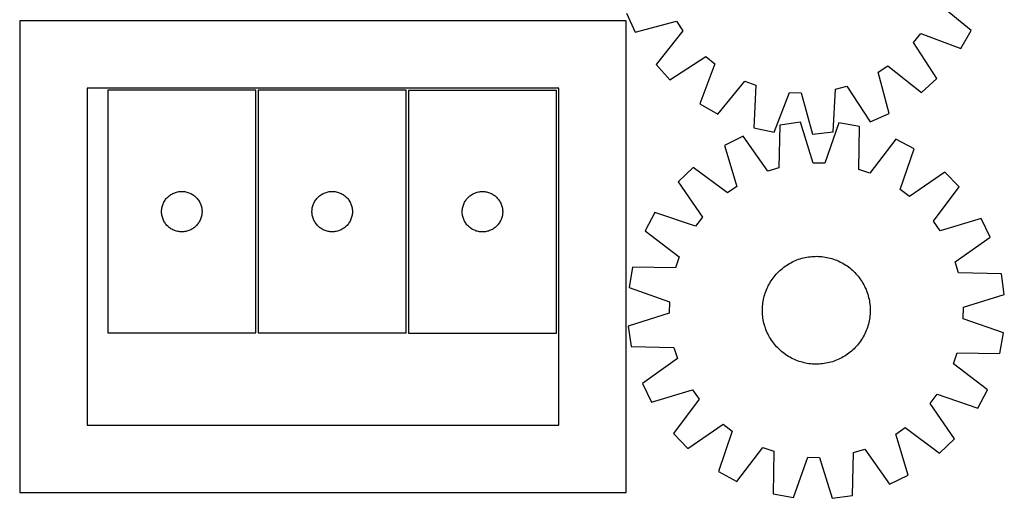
# Model space of a CAD drawing. Header units: millimetres. Extents: x 7 to 1493, y 7 to 2993.
# Tile 10 of 14: x 762 to 1492, y 1475 to 1830. Entities that reach past the tile are written whole.
import ezdxf

# ---------------------------------------------------------------- set-up
doc = ezdxf.new("R2010")
doc.units = ezdxf.units.MM
doc.layers.add('CUT', color=7, linetype='CONTINUOUS', true_color=0x000000)

msp = doc.modelspace()

# ---------------------------------------------------------------- linework, layer by layer
at = {"layer": 'CUT'}
for p, q in [((1467.785709, 1822.33608), (1443.171358, 1842.413641)), ((1212.020844, 1835.236635), (1218.306501, 1821.193093)), ((1211.634773, 1829.662654), (761.634773, 1829.662654)), ((761.634773, 1829.662654), (761.634773, 1479.662654)), ((1211.634773, 1479.662654), (1211.634773, 1829.662654)), ((1218.306501, 1821.193093), (1249.017542, 1829.305227)), ((1249.017542, 1829.305227), (1253.701574, 1822.12336)), ((1253.701574, 1822.12336), (1233.896836, 1797.288967)), ((1424.997034, 1813.483367), (1430.379949, 1820.157466)), ((1430.379949, 1820.157466), (1460.118861, 1808.99629)), ((1460.118861, 1808.99629), (1467.785709, 1822.33608)), ((1442.202364, 1786.782218), (1424.997034, 1813.483367)), ((1244.214544, 1785.875139), (1270.915692, 1803.08047)), ((1277.589791, 1797.697555), (1266.428615, 1767.958643)), ((1270.915692, 1803.08047), (1277.589791, 1797.697555)), ((1233.896836, 1797.288967), (1244.214544, 1785.875139)), ((1398.772277, 1791.585216), (1405.954144, 1796.269249)), ((1406.884411, 1760.874175), (1398.772277, 1791.585216)), ((1405.954144, 1796.269249), (1430.788537, 1776.464511)), ((1279.768405, 1760.291795), (1299.845966, 1784.906146)), ((1299.845966, 1784.906146), (1307.856824, 1781.849099)), ((1430.788537, 1776.464511), (1442.202364, 1786.782218)), ((1161.634773, 1779.662654), (811.634773, 1779.662654)), ((811.634773, 1779.662654), (811.634773, 1529.662654)), ((936.940011, 1778.086696), (826.940011, 1778.086696)), ((826.940011, 1778.086696), (826.940011, 1598.086696)), ((936.940011, 1598.086696), (936.940011, 1778.086696)), ((938.542194, 1778.091927), (938.542194, 1598.091927)), ((1048.542194, 1778.091927), (938.542194, 1778.091927)), ((1048.542194, 1598.091927), (1048.542194, 1778.091927)), ((1050.062244, 1777.988228), (1050.062244, 1597.988228)), ((1160.062244, 1777.988228), (1050.062244, 1777.988228)), ((1160.062244, 1597.988228), (1160.062244, 1777.988228)), ((1161.634773, 1529.662654), (1161.634773, 1779.662654)), ((1307.856824, 1781.849099), (1306.431744, 1750.116719)), ((1321.487824, 1746.947335), (1332.976468, 1776.561282)), ((1332.976468, 1776.561282), (1341.539925, 1776.129349)), ((1341.539925, 1776.129349), (1349.990438, 1745.509689)), ((1365.289015, 1747.14801), (1367.064151, 1778.862733)), ((1367.064151, 1778.862733), (1375.341958, 1781.098194)), ((1375.341958, 1781.098194), (1392.840869, 1754.588519)), ((1266.428615, 1767.958643), (1279.768405, 1760.291795)), ((1341.087335, 1754.419979), (1325.849095, 1752.2924)), ((1350.514428, 1724.086752), (1341.087335, 1754.419979)), ((1369.621375, 1753.896166), (1359.087327, 1723.929375)), ((1384.771261, 1751.210738), (1369.621375, 1753.896166)), ((1392.840869, 1754.588519), (1406.884411, 1760.874175)), ((1306.431744, 1750.116719), (1321.487824, 1746.947335)), ((1325.849095, 1752.2924), (1325.090868, 1720.537088)), ((1349.990438, 1745.509689), (1365.289015, 1747.14801)), ((1384.363476, 1719.448993), (1384.771261, 1751.210738)), ((1298.549744, 1743.973073), (1284.714774, 1737.24075)), ((1316.888924, 1718.037591), (1298.549744, 1743.973073)), ((1411.746878, 1741.895059), (1392.468155, 1716.650147)), ((1425.325433, 1734.659494), (1411.746878, 1741.895059)), ((1284.714774, 1737.24075), (1293.806588, 1706.805349)), ((1415.122687, 1704.578292), (1425.325433, 1734.659494)), ((1261.322361, 1720.892636), (1250.244926, 1710.214576)), ((1286.778463, 1701.893645), (1261.322361, 1720.892636)), ((1325.090868, 1720.537088), (1316.888924, 1718.037591)), ((1359.087327, 1723.929375), (1350.514428, 1724.086752)), ((1392.468155, 1716.650147), (1384.363476, 1719.448993)), ((1448.102067, 1717.463832), (1421.965805, 1699.411947)), ((1458.780127, 1706.386397), (1448.102067, 1717.463832)), ((1250.244926, 1710.214576), (1268.296811, 1684.078314)), ((877.378288, 1702.376227), (878.119944, 1702.592112)), ((878.119944, 1702.592112), (878.87173, 1702.769531)), ((878.87173, 1702.769531), (879.631652, 1702.908015)), ((879.631652, 1702.908015), (880.397696, 1703.007194)), ((880.397696, 1703.007194), (881.167829, 1703.066807)), ((881.167829, 1703.066807), (881.940011, 1703.086696)), ((881.940011, 1703.086696), (882.712192, 1703.066807)), ((882.712192, 1703.066807), (883.482326, 1703.007194)), ((883.482326, 1703.007194), (884.248369, 1702.908015)), ((884.248369, 1702.908015), (885.008292, 1702.769531)), ((885.008292, 1702.769531), (885.760078, 1702.592112)), ((885.760078, 1702.592112), (886.501733, 1702.376227)), ((988.980471, 1702.381457), (989.722127, 1702.597343)), ((989.722127, 1702.597343), (990.473913, 1702.774762)), ((990.473913, 1702.774762), (991.233835, 1702.913245)), ((991.233835, 1702.913245), (991.999879, 1703.012425)), ((991.999879, 1703.012425), (992.770012, 1703.072038)), ((992.770012, 1703.072038), (993.542194, 1703.091927)), ((993.542194, 1703.091927), (994.314375, 1703.072038)), ((994.314375, 1703.072038), (995.084509, 1703.012425)), ((995.084509, 1703.012425), (995.850552, 1702.913245)), ((995.850552, 1702.913245), (996.610475, 1702.774762)), ((996.610475, 1702.774762), (997.362261, 1702.597343)), ((997.362261, 1702.597343), (998.103916, 1702.381457)), ((1100.500521, 1702.277759), (1101.242177, 1702.493644)), ((1101.242177, 1702.493644), (1101.993963, 1702.671063)), ((1101.993963, 1702.671063), (1102.753885, 1702.809546)), ((1102.753885, 1702.809546), (1103.519929, 1702.908726)), ((1103.519929, 1702.908726), (1104.290063, 1702.968339)), ((1104.290063, 1702.968339), (1105.062244, 1702.988228)), ((1105.062244, 1702.988228), (1105.834425, 1702.968339)), ((1105.834425, 1702.968339), (1106.604559, 1702.908726)), ((1106.604559, 1702.908726), (1107.370603, 1702.809546)), ((1107.370603, 1702.809546), (1108.130525, 1702.671063)), ((1108.130525, 1702.671063), (1108.882311, 1702.493644)), ((1108.882311, 1702.493644), (1109.623966, 1702.277759)), ((1293.806588, 1706.805349), (1286.778463, 1701.893645)), ((1421.965805, 1699.411947), (1415.122687, 1704.578292)), ((1439.781136, 1680.930295), (1458.780127, 1706.386397)), ((868.699829, 1695.136347), (869.080291, 1695.808588)), ((869.080291, 1695.808588), (869.494856, 1696.460352)), ((869.494856, 1696.460352), (869.942422, 1697.08991)), ((869.942422, 1697.08991), (870.421804, 1697.695594)), ((870.421804, 1697.695594), (870.93173, 1698.275796)), ((870.93173, 1698.275796), (871.470848, 1698.828979)), ((871.470848, 1698.828979), (872.037729, 1699.353675)), ((872.037729, 1699.353675), (872.630868, 1699.848493)), ((872.630868, 1699.848493), (873.248694, 1700.312121)), ((873.248694, 1700.312121), (873.889568, 1700.743329)), ((873.889568, 1700.743329), (874.55179, 1701.140975)), ((874.55179, 1701.140975), (875.233604, 1701.504002)), ((875.233604, 1701.504002), (875.933202, 1701.83145)), ((875.933202, 1701.83145), (876.648729, 1702.122448)), ((876.648729, 1702.122448), (877.378288, 1702.376227)), ((886.501733, 1702.376227), (887.231292, 1702.122448)), ((887.231292, 1702.122448), (887.946819, 1701.83145)), ((887.946819, 1701.83145), (888.646418, 1701.504002)), ((888.646418, 1701.504002), (889.328232, 1701.140975)), ((889.328232, 1701.140975), (889.990454, 1700.743329)), ((889.990454, 1700.743329), (890.631327, 1700.312121)), ((890.631327, 1700.312121), (891.249153, 1699.848493)), ((891.249153, 1699.848493), (891.842293, 1699.353675)), ((891.842293, 1699.353675), (892.409173, 1698.828979)), ((892.409173, 1698.828979), (892.948291, 1698.275796)), ((892.948291, 1698.275796), (893.458217, 1697.695594)), ((893.458217, 1697.695594), (893.937599, 1697.08991)), ((893.937599, 1697.08991), (894.385166, 1696.460352)), ((894.385166, 1696.460352), (894.79973, 1695.808588)), ((894.79973, 1695.808588), (895.180193, 1695.136347)), ((980.302012, 1695.141578), (980.682474, 1695.813819)), ((980.682474, 1695.813819), (981.097039, 1696.465583)), ((981.097039, 1696.465583), (981.544605, 1697.095141)), ((981.544605, 1697.095141), (982.023987, 1697.700824)), ((982.023987, 1697.700824), (982.533913, 1698.281027)), ((982.533913, 1698.281027), (983.073031, 1698.83421)), ((983.073031, 1698.83421), (983.639912, 1699.358906)), ((983.639912, 1699.358906), (984.233052, 1699.853724)), ((984.233052, 1699.853724), (984.850877, 1700.317352)), ((984.850877, 1700.317352), (985.491751, 1700.74856)), ((985.491751, 1700.74856), (986.153973, 1701.146205)), ((986.153973, 1701.146205), (986.835787, 1701.509233)), ((986.835787, 1701.509233), (987.535385, 1701.83668)), ((987.535385, 1701.83668), (988.250913, 1702.127679)), ((988.250913, 1702.127679), (988.980471, 1702.381457)), ((998.103916, 1702.381457), (998.833475, 1702.127679)), ((998.833475, 1702.127679), (999.549002, 1701.83668)), ((999.549002, 1701.83668), (1000.248601, 1701.509233)), ((1000.248601, 1701.509233), (1000.930415, 1701.146205)), ((1000.930415, 1701.146205), (1001.592637, 1700.74856)), ((1001.592637, 1700.74856), (1002.23351, 1700.317352)), ((1002.23351, 1700.317352), (1002.851336, 1699.853724)), ((1002.851336, 1699.853724), (1003.444476, 1699.358906)), ((1003.444476, 1699.358906), (1004.011356, 1698.83421)), ((1004.011356, 1698.83421), (1004.550474, 1698.281027)), ((1004.550474, 1698.281027), (1005.060401, 1697.700824)), ((1005.060401, 1697.700824), (1005.539782, 1697.095141)), ((1005.539782, 1697.095141), (1005.987349, 1696.465583)), ((1005.987349, 1696.465583), (1006.401913, 1695.813819)), ((1006.401913, 1695.813819), (1006.782376, 1695.141578)), ((1091.822062, 1695.037879), (1092.202524, 1695.71012)), ((1092.202524, 1695.71012), (1092.617089, 1696.361884)), ((1092.617089, 1696.361884), (1093.064655, 1696.991442)), ((1093.064655, 1696.991442), (1093.544037, 1697.597126)), ((1093.544037, 1697.597126), (1094.053963, 1698.177328)), ((1094.053963, 1698.177328), (1094.593082, 1698.730511)), ((1094.593082, 1698.730511), (1095.159962, 1699.255207)), ((1095.159962, 1699.255207), (1095.753102, 1699.750025)), ((1095.753102, 1699.750025), (1096.370927, 1700.213653)), ((1096.370927, 1700.213653), (1097.011801, 1700.644861)), ((1097.011801, 1700.644861), (1097.674023, 1701.042507)), ((1097.674023, 1701.042507), (1098.355837, 1701.405534)), ((1098.355837, 1701.405534), (1099.055435, 1701.732982)), ((1099.055435, 1701.732982), (1099.770963, 1702.02398)), ((1099.770963, 1702.02398), (1100.500521, 1702.277759)), ((1109.623966, 1702.277759), (1110.353525, 1702.02398)), ((1110.353525, 1702.02398), (1111.069052, 1701.732982)), ((1111.069052, 1701.732982), (1111.768651, 1701.405534)), ((1111.768651, 1701.405534), (1112.450465, 1701.042507)), ((1112.450465, 1701.042507), (1113.112687, 1700.644861)), ((1113.112687, 1700.644861), (1113.75356, 1700.213653)), ((1113.75356, 1700.213653), (1114.371386, 1699.750025)), ((1114.371386, 1699.750025), (1114.964526, 1699.255207)), ((1114.964526, 1699.255207), (1115.531406, 1698.730511)), ((1115.531406, 1698.730511), (1116.070524, 1698.177328)), ((1116.070524, 1698.177328), (1116.580451, 1697.597126)), ((1116.580451, 1697.597126), (1117.059833, 1696.991442)), ((1117.059833, 1696.991442), (1117.507399, 1696.361884)), ((1117.507399, 1696.361884), (1117.921963, 1695.71012)), ((1117.921963, 1695.71012), (1118.302426, 1695.037879)), ((866.944984, 1688.472915), (866.984748, 1689.244328)), ((866.944984, 1687.700477), (866.944984, 1688.472915)), ((866.984748, 1689.244328), (867.064171, 1690.012671)), ((867.064171, 1690.012671), (867.183041, 1690.775907)), ((867.183041, 1690.775907), (867.341045, 1691.532012)), ((867.341045, 1691.532012), (867.537763, 1692.278981)), ((867.537763, 1692.278981), (867.772672, 1693.014832)), ((867.772672, 1693.014832), (868.045151, 1693.737614)), ((868.045151, 1693.737614), (868.354477, 1694.445412)), ((868.354477, 1694.445412), (868.699829, 1695.136347)), ((895.180193, 1695.136347), (895.525545, 1694.445412)), ((895.525545, 1694.445412), (895.83487, 1693.737614)), ((895.83487, 1693.737614), (896.107349, 1693.014832)), ((896.107349, 1693.014832), (896.342259, 1692.278981)), ((896.342259, 1692.278981), (896.538976, 1691.532012)), ((896.538976, 1691.532012), (896.69698, 1690.775907)), ((896.69698, 1690.775907), (896.815851, 1690.012671)), ((896.815851, 1690.012671), (896.895274, 1689.244328)), ((896.895274, 1689.244328), (896.935038, 1688.472915)), ((896.935038, 1688.472915), (896.935038, 1687.700477)), ((978.547167, 1688.478145), (978.586931, 1689.249559)), ((978.547167, 1687.705708), (978.547167, 1688.478145)), ((978.586931, 1689.249559), (978.666354, 1690.017902)), ((978.666354, 1690.017902), (978.785225, 1690.781138)), ((978.785225, 1690.781138), (978.943228, 1691.537243)), ((978.943228, 1691.537243), (979.139946, 1692.284211)), ((979.139946, 1692.284211), (979.374855, 1693.020063)), ((979.374855, 1693.020063), (979.647334, 1693.742845)), ((979.647334, 1693.742845), (979.95666, 1694.450643)), ((979.95666, 1694.450643), (980.302012, 1695.141578)), ((1006.782376, 1695.141578), (1007.127728, 1694.450643)), ((1007.127728, 1694.450643), (1007.437053, 1693.742845)), ((1007.437053, 1693.742845), (1007.709532, 1693.020063)), ((1007.709532, 1693.020063), (1007.944442, 1692.284211)), ((1007.944442, 1692.284211), (1008.141159, 1691.537243)), ((1008.141159, 1691.537243), (1008.299163, 1690.781138)), ((1008.299163, 1690.781138), (1008.418034, 1690.017902)), ((1008.418034, 1690.017902), (1008.497457, 1689.249559)), ((1008.497457, 1689.249559), (1008.537221, 1688.478145)), ((1008.537221, 1688.478145), (1008.537221, 1687.705708)), ((1090.067217, 1688.374447), (1090.106981, 1689.14586)), ((1090.067217, 1687.602009), (1090.067217, 1688.374447)), ((1090.106981, 1689.14586), (1090.186404, 1689.914203)), ((1090.186404, 1689.914203), (1090.305275, 1690.677439)), ((1090.305275, 1690.677439), (1090.463278, 1691.433544)), ((1090.463278, 1691.433544), (1090.659996, 1692.180513)), ((1090.659996, 1692.180513), (1090.894905, 1692.916364)), ((1090.894905, 1692.916364), (1091.167384, 1693.639146)), ((1091.167384, 1693.639146), (1091.47671, 1694.346944)), ((1091.47671, 1694.346944), (1091.822062, 1695.037879)), ((1118.302426, 1695.037879), (1118.647778, 1694.346944)), ((1118.647778, 1694.346944), (1118.957103, 1693.639146)), ((1118.957103, 1693.639146), (1119.229582, 1692.916364)), ((1119.229582, 1692.916364), (1119.464492, 1692.180513)), ((1119.464492, 1692.180513), (1119.661209, 1691.433544)), ((1119.661209, 1691.433544), (1119.819213, 1690.677439)), ((1119.819213, 1690.677439), (1119.938084, 1689.914203)), ((1119.938084, 1689.914203), (1120.017507, 1689.14586)), ((1120.017507, 1689.14586), (1120.057271, 1688.374447)), ((1120.057271, 1688.374447), (1120.057271, 1687.602009)), ((866.984748, 1686.929064), (866.944984, 1687.700477)), ((867.064171, 1686.160721), (866.984748, 1686.929064)), ((867.183041, 1685.397485), (867.064171, 1686.160721)), ((867.341045, 1684.64138), (867.183041, 1685.397485)), ((867.537763, 1683.894412), (867.341045, 1684.64138)), ((867.772672, 1683.15856), (867.537763, 1683.894412)), ((868.045151, 1682.435778), (867.772672, 1683.15856)), ((868.354477, 1681.72798), (868.045151, 1682.435778)), ((868.699829, 1681.037045), (868.354477, 1681.72798)), ((869.080291, 1680.364804), (868.699829, 1681.037045)), ((895.180193, 1681.037045), (894.79973, 1680.364804)), ((895.525545, 1681.72798), (895.180193, 1681.037045)), ((895.83487, 1682.435778), (895.525545, 1681.72798)), ((896.107349, 1683.15856), (895.83487, 1682.435778)), ((896.342259, 1683.894412), (896.107349, 1683.15856)), ((896.538976, 1684.64138), (896.342259, 1683.894412)), ((896.69698, 1685.397485), (896.538976, 1684.64138)), ((896.815851, 1686.160721), (896.69698, 1685.397485)), ((896.895274, 1686.929064), (896.815851, 1686.160721)), ((896.935038, 1687.700477), (896.895274, 1686.929064)), ((978.586931, 1686.934295), (978.547167, 1687.705708)), ((978.666354, 1686.165951), (978.586931, 1686.934295)), ((978.785225, 1685.402715), (978.666354, 1686.165951)), ((978.943228, 1684.646611), (978.785225, 1685.402715)), ((979.139946, 1683.899642), (978.943228, 1684.646611)), ((979.374855, 1683.163791), (979.139946, 1683.899642)), ((979.647334, 1682.441008), (979.374855, 1683.163791)), ((979.95666, 1681.733211), (979.647334, 1682.441008)), ((980.302012, 1681.042276), (979.95666, 1681.733211)), ((980.682474, 1680.370035), (980.302012, 1681.042276)), ((1006.782376, 1681.042276), (1006.401913, 1680.370035)), ((1007.127728, 1681.733211), (1006.782376, 1681.042276)), ((1007.437053, 1682.441008), (1007.127728, 1681.733211)), ((1007.709532, 1683.163791), (1007.437053, 1682.441008)), ((1007.944442, 1683.899642), (1007.709532, 1683.163791)), ((1008.141159, 1684.646611), (1007.944442, 1683.899642)), ((1008.299163, 1685.402715), (1008.141159, 1684.646611)), ((1008.418034, 1686.165951), (1008.299163, 1685.402715)), ((1008.497457, 1686.934295), (1008.418034, 1686.165951)), ((1008.537221, 1687.705708), (1008.497457, 1686.934295)), ((1090.106981, 1686.830596), (1090.067217, 1687.602009)), ((1090.186404, 1686.062253), (1090.106981, 1686.830596)), ((1090.305275, 1685.299017), (1090.186404, 1686.062253)), ((1090.463278, 1684.542912), (1090.305275, 1685.299017)), ((1090.659996, 1683.795944), (1090.463278, 1684.542912)), ((1090.894905, 1683.060092), (1090.659996, 1683.795944)), ((1091.167384, 1682.33731), (1090.894905, 1683.060092)), ((1091.47671, 1681.629512), (1091.167384, 1682.33731)), ((1091.822062, 1680.938577), (1091.47671, 1681.629512)), ((1092.202524, 1680.266336), (1091.822062, 1680.938577)), ((1118.302426, 1680.938577), (1117.921963, 1680.266336)), ((1118.647778, 1681.629512), (1118.302426, 1680.938577)), ((1118.957103, 1682.33731), (1118.647778, 1681.629512)), ((1119.229582, 1683.060092), (1118.957103, 1682.33731)), ((1119.464492, 1683.795944), (1119.229582, 1683.060092)), ((1119.661209, 1684.542912), (1119.464492, 1683.795944)), ((1119.819213, 1685.299017), (1119.661209, 1684.542912)), ((1119.938084, 1686.062253), (1119.819213, 1685.299017)), ((1120.017507, 1686.830596), (1119.938084, 1686.062253)), ((1120.057271, 1687.602009), (1120.017507, 1686.830596)), ((1233.049264, 1687.437942), (1225.813699, 1673.859388)), ((1263.130466, 1677.235196), (1233.049264, 1687.437942)), ((1268.296811, 1684.078314), (1263.130466, 1677.235196)), ((1444.692839, 1673.90217), (1439.781136, 1680.930295)), ((1475.128241, 1682.993984), (1444.692839, 1673.90217)), ((1481.860563, 1669.159014), (1475.128241, 1682.993984)), ((869.494856, 1679.71304), (869.080291, 1680.364804)), ((869.942422, 1679.083482), (869.494856, 1679.71304)), ((870.421804, 1678.477798), (869.942422, 1679.083482)), ((870.93173, 1677.897596), (870.421804, 1678.477798)), ((871.470848, 1677.344413), (870.93173, 1677.897596)), ((872.037729, 1676.819717), (871.470848, 1677.344413)), ((872.630868, 1676.324899), (872.037729, 1676.819717)), ((873.248694, 1675.861271), (872.630868, 1676.324899)), ((873.889568, 1675.430063), (873.248694, 1675.861271)), ((874.55179, 1675.032417), (873.889568, 1675.430063)), ((875.233604, 1674.66939), (874.55179, 1675.032417)), ((875.933202, 1674.341943), (875.233604, 1674.66939)), ((876.648729, 1674.050944), (875.933202, 1674.341943)), ((877.378288, 1673.797165), (876.648729, 1674.050944)), ((878.119944, 1673.58128), (877.378288, 1673.797165)), ((878.87173, 1673.403861), (878.119944, 1673.58128)), ((879.631652, 1673.265378), (878.87173, 1673.403861)), ((880.397696, 1673.166198), (879.631652, 1673.265378)), ((884.248369, 1673.265378), (883.482326, 1673.166198)), ((885.008292, 1673.403861), (884.248369, 1673.265378)), ((885.760078, 1673.58128), (885.008292, 1673.403861)), ((886.501733, 1673.797165), (885.760078, 1673.58128)), ((887.231292, 1674.050944), (886.501733, 1673.797165)), ((887.946819, 1674.341943), (887.231292, 1674.050944)), ((888.646418, 1674.66939), (887.946819, 1674.341943)), ((889.328232, 1675.032417), (888.646418, 1674.66939)), ((889.990454, 1675.430063), (889.328232, 1675.032417)), ((890.631327, 1675.861271), (889.990454, 1675.430063)), ((891.249153, 1676.324899), (890.631327, 1675.861271)), ((891.842293, 1676.819717), (891.249153, 1676.324899)), ((892.409173, 1677.344413), (891.842293, 1676.819717)), ((892.948291, 1677.897596), (892.409173, 1677.344413)), ((893.458217, 1678.477798), (892.948291, 1677.897596)), ((893.937599, 1679.083482), (893.458217, 1678.477798)), ((894.385166, 1679.71304), (893.937599, 1679.083482)), ((894.79973, 1680.364804), (894.385166, 1679.71304)), ((981.097039, 1679.718271), (980.682474, 1680.370035)), ((981.544605, 1679.088713), (981.097039, 1679.718271)), ((982.023987, 1678.483029), (981.544605, 1679.088713)), ((982.533913, 1677.902827), (982.023987, 1678.483029)), ((983.073031, 1677.349644), (982.533913, 1677.902827)), ((983.639912, 1676.824948), (983.073031, 1677.349644)), ((984.233052, 1676.33013), (983.639912, 1676.824948)), ((984.850877, 1675.866502), (984.233052, 1676.33013)), ((985.491751, 1675.435293), (984.850877, 1675.866502)), ((986.153973, 1675.037648), (985.491751, 1675.435293)), ((986.835787, 1674.674621), (986.153973, 1675.037648)), ((987.535385, 1674.347173), (986.835787, 1674.674621)), ((988.250913, 1674.056174), (987.535385, 1674.347173)), ((988.980471, 1673.802396), (988.250913, 1674.056174)), ((989.722127, 1673.586511), (988.980471, 1673.802396)), ((990.473913, 1673.409092), (989.722127, 1673.586511)), ((991.233835, 1673.270608), (990.473913, 1673.409092)), ((991.999879, 1673.171429), (991.233835, 1673.270608)), ((995.850552, 1673.270608), (995.084509, 1673.171429)), ((996.610475, 1673.409092), (995.850552, 1673.270608)), ((997.362261, 1673.586511), (996.610475, 1673.409092)), ((998.103916, 1673.802396), (997.362261, 1673.586511)), ((998.833475, 1674.056174), (998.103916, 1673.802396)), ((999.549002, 1674.347173), (998.833475, 1674.056174)), ((1000.248601, 1674.674621), (999.549002, 1674.347173)), ((1000.930415, 1675.037648), (1000.248601, 1674.674621)), ((1001.592637, 1675.435293), (1000.930415, 1675.037648)), ((1002.23351, 1675.866502), (1001.592637, 1675.435293)), ((1002.851336, 1676.33013), (1002.23351, 1675.866502)), ((1003.444476, 1676.824948), (1002.851336, 1676.33013)), ((1004.011356, 1677.349644), (1003.444476, 1676.824948)), ((1004.550474, 1677.902827), (1004.011356, 1677.349644)), ((1005.060401, 1678.483029), (1004.550474, 1677.902827)), ((1005.539782, 1679.088713), (1005.060401, 1678.483029)), ((1005.987349, 1679.718271), (1005.539782, 1679.088713)), ((1006.401913, 1680.370035), (1005.987349, 1679.718271)), ((1092.617089, 1679.614572), (1092.202524, 1680.266336)), ((1093.064655, 1678.985014), (1092.617089, 1679.614572)), ((1093.544037, 1678.37933), (1093.064655, 1678.985014)), ((1094.053963, 1677.799128), (1093.544037, 1678.37933)), ((1094.593082, 1677.245945), (1094.053963, 1677.799128)), ((1095.159962, 1676.721249), (1094.593082, 1677.245945)), ((1095.753102, 1676.226431), (1095.159962, 1676.721249)), ((1096.370927, 1675.762803), (1095.753102, 1676.226431)), ((1097.011801, 1675.331595), (1096.370927, 1675.762803)), ((1097.674023, 1674.933949), (1097.011801, 1675.331595)), ((1098.355837, 1674.570922), (1097.674023, 1674.933949)), ((1099.055435, 1674.243474), (1098.355837, 1674.570922)), ((1099.770963, 1673.952476), (1099.055435, 1674.243474)), ((1100.500521, 1673.698697), (1099.770963, 1673.952476)), ((1101.242177, 1673.482812), (1100.500521, 1673.698697)), ((1101.993963, 1673.305393), (1101.242177, 1673.482812)), ((1102.753885, 1673.16691), (1101.993963, 1673.305393)), ((1108.130525, 1673.305393), (1107.370603, 1673.16691)), ((1108.882311, 1673.482812), (1108.130525, 1673.305393)), ((1109.623966, 1673.698697), (1108.882311, 1673.482812)), ((1110.353525, 1673.952476), (1109.623966, 1673.698697)), ((1111.069052, 1674.243474), (1110.353525, 1673.952476)), ((1111.768651, 1674.570922), (1111.069052, 1674.243474)), ((1112.450465, 1674.933949), (1111.768651, 1674.570922)), ((1113.112687, 1675.331595), (1112.450465, 1674.933949)), ((1113.75356, 1675.762803), (1113.112687, 1675.331595)), ((1114.371386, 1676.226431), (1113.75356, 1675.762803)), ((1114.964526, 1676.721249), (1114.371386, 1676.226431)), ((1115.531406, 1677.245945), (1114.964526, 1676.721249)), ((1116.070524, 1677.799128), (1115.531406, 1677.245945)), ((1116.580451, 1678.37933), (1116.070524, 1677.799128)), ((1117.059833, 1678.985014), (1116.580451, 1678.37933)), ((1117.507399, 1679.614572), (1117.059833, 1678.985014)), ((1117.921963, 1680.266336), (1117.507399, 1679.614572)), ((1225.813699, 1673.859388), (1251.058611, 1654.580665)), ((881.167829, 1673.106585), (880.397696, 1673.166198)), ((881.940011, 1673.086696), (881.167829, 1673.106585)), ((882.712192, 1673.106585), (881.940011, 1673.086696)), ((883.482326, 1673.166198), (882.712192, 1673.106585)), ((992.770012, 1673.111815), (991.999879, 1673.171429)), ((993.542194, 1673.091927), (992.770012, 1673.111815)), ((994.314375, 1673.111815), (993.542194, 1673.091927)), ((995.084509, 1673.171429), (994.314375, 1673.111815)), ((1103.519929, 1673.06773), (1102.753885, 1673.16691)), ((1104.290063, 1673.008117), (1103.519929, 1673.06773)), ((1105.062244, 1672.988228), (1104.290063, 1673.008117)), ((1105.834425, 1673.008117), (1105.062244, 1672.988228)), ((1106.604559, 1673.06773), (1105.834425, 1673.008117)), ((1107.370603, 1673.16691), (1106.604559, 1673.06773)), ((1455.925082, 1650.819834), (1481.860563, 1669.159014)), ((1251.058611, 1654.580665), (1248.259765, 1646.475985)), ((1336.147964, 1651.280568), (1337.298587, 1651.785616)), ((1337.298587, 1651.785616), (1338.464506, 1652.254273)), ((1338.464506, 1652.254273), (1339.644571, 1652.686076)), ((1339.644571, 1652.686076), (1340.837617, 1653.080599)), ((1340.837617, 1653.080599), (1342.042466, 1653.437453)), ((1342.042466, 1653.437453), (1343.25793, 1653.756286)), ((1343.25793, 1653.756286), (1344.482809, 1654.036783)), ((1344.482809, 1654.036783), (1345.715894, 1654.278667)), ((1345.715894, 1654.278667), (1346.955969, 1654.481699)), ((1346.955969, 1654.481699), (1348.201809, 1654.64568)), ((1348.201809, 1654.64568), (1349.452185, 1654.770447)), ((1349.452185, 1654.770447), (1350.705863, 1654.855877)), ((1350.705863, 1654.855877), (1351.961605, 1654.901886)), ((1351.961605, 1654.901886), (1353.218174, 1654.908428)), ((1353.218174, 1654.908428), (1354.474328, 1654.875497)), ((1354.474328, 1654.875497), (1355.728827, 1654.803126)), ((1355.728827, 1654.803126), (1356.980435, 1654.691386)), ((1356.980435, 1654.691386), (1358.227915, 1654.540387)), ((1358.227915, 1654.540387), (1359.470036, 1654.350279)), ((1359.470036, 1654.350279), (1360.705573, 1654.121248)), ((1360.705573, 1654.121248), (1361.933306, 1653.853521)), ((1361.933306, 1653.853521), (1363.152024, 1653.547362)), ((1363.152024, 1653.547362), (1364.360524, 1653.203073)), ((1364.360524, 1653.203073), (1365.557613, 1652.820994)), ((1365.557613, 1652.820994), (1366.742111, 1652.401502)), ((1366.742111, 1652.401502), (1367.912847, 1651.945012)), ((1367.912847, 1651.945012), (1369.068666, 1651.451973)), ((1369.068666, 1651.451973), (1370.208429, 1650.922872)), ((1216.49802, 1646.88377), (1213.812592, 1631.733885)), ((1248.259765, 1646.475985), (1216.49802, 1646.88377)), ((1324.812433, 1643.490365), (1325.723953, 1644.355315)), ((1325.723953, 1644.355315), (1326.662192, 1645.191206)), ((1326.662192, 1645.191206), (1327.626224, 1645.997213)), ((1327.626224, 1645.997213), (1328.615098, 1646.772543)), ((1328.615098, 1646.772543), (1329.627838, 1647.516428)), ((1329.627838, 1647.516428), (1330.663444, 1648.228135)), ((1330.663444, 1648.228135), (1331.720894, 1648.906962)), ((1331.720894, 1648.906962), (1332.799145, 1649.552239)), ((1332.799145, 1649.552239), (1333.897132, 1650.163328)), ((1333.897132, 1650.163328), (1335.013772, 1650.739628)), ((1335.013772, 1650.739628), (1336.147964, 1651.280568)), ((1370.208429, 1650.922872), (1371.33101, 1650.358231)), ((1371.33101, 1650.358231), (1372.435301, 1649.758608)), ((1372.435301, 1649.758608), (1373.520212, 1649.124594)), ((1373.520212, 1649.124594), (1374.584674, 1648.456815)), ((1374.584674, 1648.456815), (1375.627634, 1647.75593)), ((1375.627634, 1647.75593), (1376.648065, 1647.02263)), ((1376.648065, 1647.02263), (1377.644959, 1646.25764)), ((1377.644959, 1646.25764), (1378.617332, 1645.461714)), ((1378.617332, 1645.461714), (1379.564224, 1644.635638)), ((1379.564224, 1644.635638), (1380.484702, 1643.780227)), ((1458.424579, 1642.61789), (1455.925082, 1650.819834)), ((1319.251943, 1636.697183), (1319.952828, 1637.740144)), ((1319.952828, 1637.740144), (1320.686128, 1638.760574)), ((1320.686128, 1638.760574), (1321.451118, 1639.757468)), ((1321.451118, 1639.757468), (1322.247044, 1640.729841)), ((1322.247044, 1640.729841), (1323.07312, 1641.676733)), ((1323.07312, 1641.676733), (1323.928531, 1642.597211)), ((1323.928531, 1642.597211), (1324.812433, 1643.490365)), ((1380.484702, 1643.780227), (1381.377856, 1642.896325)), ((1381.377856, 1642.896325), (1382.242805, 1641.984805)), ((1382.242805, 1641.984805), (1383.078696, 1641.046566)), ((1383.078696, 1641.046566), (1383.884704, 1640.082534)), ((1383.884704, 1640.082534), (1384.660033, 1639.09366)), ((1384.660033, 1639.09366), (1385.403919, 1638.08092)), ((1385.403919, 1638.08092), (1386.115626, 1637.045314)), ((1386.115626, 1637.045314), (1386.794453, 1635.987864)), ((1490.179891, 1641.859662), (1458.424579, 1642.61789)), ((1492.30747, 1626.621423), (1490.179891, 1641.859662)), ((1213.812592, 1631.733885), (1243.779383, 1621.199836)), ((1315.307255, 1628.85462), (1315.763746, 1630.025356)), ((1315.763746, 1630.025356), (1316.256785, 1631.181176)), ((1316.256785, 1631.181176), (1316.785886, 1632.320938)), ((1316.785886, 1632.320938), (1317.350527, 1633.443519)), ((1317.350527, 1633.443519), (1317.95015, 1634.54781)), ((1317.95015, 1634.54781), (1318.584164, 1635.632722)), ((1318.584164, 1635.632722), (1319.251943, 1636.697183)), ((1386.794453, 1635.987864), (1387.43973, 1634.909613)), ((1387.43973, 1634.909613), (1388.050819, 1633.811626)), ((1388.050819, 1633.811626), (1388.627119, 1632.694985)), ((1388.627119, 1632.694985), (1389.168059, 1631.560794)), ((1389.168059, 1631.560794), (1389.673107, 1630.410171)), ((1389.673107, 1630.410171), (1390.141764, 1629.244252)), ((1313.358479, 1621.582545), (1313.58751, 1622.818082)), ((1313.58751, 1622.818082), (1313.855237, 1624.045815)), ((1313.855237, 1624.045815), (1314.161396, 1625.264533)), ((1314.161396, 1625.264533), (1314.505685, 1626.473033)), ((1314.505685, 1626.473033), (1314.887764, 1627.670123)), ((1314.887764, 1627.670123), (1315.307255, 1628.85462)), ((1390.141764, 1629.244252), (1390.573567, 1628.064187)), ((1390.573567, 1628.064187), (1390.96809, 1626.871141)), ((1390.96809, 1626.871141), (1391.324944, 1625.666292)), ((1391.324944, 1625.666292), (1391.643777, 1624.450828)), ((1391.643777, 1624.450828), (1391.924273, 1623.225949)), ((1391.924273, 1623.225949), (1392.166157, 1621.992864)), ((1461.974242, 1617.19433), (1492.30747, 1626.621423)), ((1243.779383, 1621.199836), (1243.622006, 1612.626937)), ((1312.80033, 1615.330683), (1312.83326, 1616.586837)), ((1312.806872, 1614.074115), (1312.80033, 1615.330683)), ((1312.83326, 1616.586837), (1312.905632, 1617.841336)), ((1312.905632, 1617.841336), (1313.017372, 1619.092944)), ((1313.017372, 1619.092944), (1313.168371, 1620.340424)), ((1313.168371, 1620.340424), (1313.358479, 1621.582545)), ((1392.166157, 1621.992864), (1392.36919, 1620.752789)), ((1392.36919, 1620.752789), (1392.53317, 1619.506949)), ((1392.53317, 1619.506949), (1392.657937, 1618.256573)), ((1392.657937, 1618.256573), (1392.743367, 1617.002895)), ((1392.743367, 1617.002895), (1392.789376, 1615.747152)), ((1392.789376, 1615.747152), (1392.795919, 1614.490584)), ((1461.816866, 1608.621431), (1461.974242, 1617.19433)), ((1243.622006, 1612.626937), (1213.288779, 1603.199845)), ((1312.852881, 1612.818372), (1312.806872, 1614.074115)), ((1312.938311, 1611.564694), (1312.852881, 1612.818372)), ((1313.063078, 1610.314318), (1312.938311, 1611.564694)), ((1313.227059, 1609.068478), (1313.063078, 1610.314318)), ((1313.430091, 1607.828404), (1313.227059, 1609.068478)), ((1313.671975, 1606.595318), (1313.430091, 1607.828404)), ((1392.237769, 1608.238722), (1392.008738, 1607.003185)), ((1392.427878, 1609.480843), (1392.237769, 1608.238722)), ((1392.578877, 1610.728323), (1392.427878, 1609.480843)), ((1392.690617, 1611.979931), (1392.578877, 1610.728323)), ((1392.762988, 1613.23443), (1392.690617, 1611.979931)), ((1392.795919, 1614.490584), (1392.762988, 1613.23443)), ((1491.783657, 1598.087382), (1461.816866, 1608.621431)), ((1213.288779, 1603.199845), (1215.416358, 1587.961605)), ((1313.952472, 1605.370439), (1313.671975, 1606.595318)), ((1314.271305, 1604.154976), (1313.952472, 1605.370439)), ((1314.628159, 1602.950126), (1314.271305, 1604.154976)), ((1315.022682, 1601.75708), (1314.628159, 1602.950126)), ((1315.454485, 1600.577016), (1315.022682, 1601.75708)), ((1315.923142, 1599.411096), (1315.454485, 1600.577016)), ((1390.288993, 1600.966647), (1389.832503, 1599.795911)), ((1390.708485, 1602.151145), (1390.288993, 1600.966647)), ((1391.090564, 1603.348234), (1390.708485, 1602.151145)), ((1391.434852, 1604.556734), (1391.090564, 1603.348234)), ((1391.741011, 1605.775452), (1391.434852, 1604.556734)), ((1392.008738, 1607.003185), (1391.741011, 1605.775452)), ((826.940011, 1598.086696), (936.940011, 1598.086696)), ((938.542194, 1598.091927), (1048.542194, 1598.091927)), ((1050.062244, 1597.988228), (1160.062244, 1597.988228)), ((1316.42819, 1598.260473), (1315.923142, 1599.411096)), ((1316.96913, 1597.126282), (1316.42819, 1598.260473)), ((1317.54543, 1596.009641), (1316.96913, 1597.126282)), ((1318.156519, 1594.911654), (1317.54543, 1596.009641)), ((1318.801796, 1593.833403), (1318.156519, 1594.911654)), ((1319.480623, 1592.775953), (1318.801796, 1593.833403)), ((1386.344305, 1593.124084), (1385.64342, 1592.081123)), ((1387.012084, 1594.188545), (1386.344305, 1593.124084)), ((1387.646098, 1595.273457), (1387.012084, 1594.188545)), ((1388.245722, 1596.377748), (1387.646098, 1595.273457)), ((1388.810362, 1597.500329), (1388.245722, 1596.377748)), ((1389.339463, 1598.640092), (1388.810362, 1597.500329)), ((1389.832503, 1599.795911), (1389.339463, 1598.640092)), ((1489.098229, 1582.937497), (1491.783657, 1598.087382)), ((1215.416358, 1587.961605), (1247.17167, 1587.203377)), ((1247.17167, 1587.203377), (1249.671167, 1579.001433)), ((1320.19233, 1591.740347), (1319.480623, 1592.775953)), ((1320.936215, 1590.727607), (1320.19233, 1591.740347)), ((1321.711544, 1589.738734), (1320.936215, 1590.727607)), ((1322.517552, 1588.774701), (1321.711544, 1589.738734)), ((1323.353443, 1587.836462), (1322.517552, 1588.774701)), ((1324.218393, 1586.924942), (1323.353443, 1587.836462)), ((1325.111547, 1586.04104), (1324.218393, 1586.924942)), ((1326.032025, 1585.185629), (1325.111547, 1586.04104)), ((1380.783816, 1586.330902), (1379.872296, 1585.465953)), ((1381.667718, 1587.224056), (1380.783816, 1586.330902)), ((1382.523129, 1588.144534), (1381.667718, 1587.224056)), ((1383.349205, 1589.091426), (1382.523129, 1588.144534)), ((1384.145131, 1590.063799), (1383.349205, 1589.091426)), ((1384.910121, 1591.060693), (1384.145131, 1590.063799)), ((1385.64342, 1592.081123), (1384.910121, 1591.060693)), ((1249.671167, 1579.001433), (1223.735685, 1560.662253)), ((1326.978917, 1584.359553), (1326.032025, 1585.185629)), ((1327.95129, 1583.563627), (1326.978917, 1584.359553)), ((1328.948184, 1582.798637), (1327.95129, 1583.563627)), ((1329.968614, 1582.065338), (1328.948184, 1582.798637)), ((1331.011575, 1581.364453), (1329.968614, 1582.065338)), ((1332.076036, 1580.696674), (1331.011575, 1581.364453)), ((1333.160948, 1580.06266), (1332.076036, 1580.696674)), ((1334.265239, 1579.463036), (1333.160948, 1580.06266)), ((1335.38782, 1578.898396), (1334.265239, 1579.463036)), ((1336.527582, 1578.369295), (1335.38782, 1578.898396)), ((1337.683402, 1577.876255), (1336.527582, 1578.369295)), ((1369.448285, 1578.540699), (1368.297662, 1578.035651)), ((1370.582476, 1579.081639), (1369.448285, 1578.540699)), ((1371.699117, 1579.657939), (1370.582476, 1579.081639)), ((1372.797104, 1580.269028), (1371.699117, 1579.657939)), ((1373.875355, 1580.914305), (1372.797104, 1580.269028)), ((1374.932805, 1581.593132), (1373.875355, 1580.914305)), ((1375.968411, 1582.304839), (1374.932805, 1581.593132)), ((1376.98115, 1583.048725), (1375.968411, 1582.304839)), ((1377.970024, 1583.824054), (1376.98115, 1583.048725)), ((1378.934057, 1584.630062), (1377.970024, 1583.824054)), ((1379.872296, 1585.465953), (1378.934057, 1584.630062)), ((1454.537638, 1575.240603), (1457.336484, 1583.345282)), ((1457.336484, 1583.345282), (1489.098229, 1582.937497)), ((1338.854138, 1577.419765), (1337.683402, 1577.876255)), ((1340.038635, 1577.000273), (1338.854138, 1577.419765)), ((1341.235725, 1576.618194), (1340.038635, 1577.000273)), ((1342.444225, 1576.273905), (1341.235725, 1576.618194)), ((1343.662943, 1575.967747), (1342.444225, 1576.273905)), ((1344.890676, 1575.700019), (1343.662943, 1575.967747)), ((1346.126213, 1575.470989), (1344.890676, 1575.700019)), ((1347.368334, 1575.28088), (1346.126213, 1575.470989)), ((1348.615814, 1575.129881), (1347.368334, 1575.28088)), ((1349.867421, 1575.018141), (1348.615814, 1575.129881)), ((1351.121921, 1574.94577), (1349.867421, 1575.018141)), ((1352.378075, 1574.912839), (1351.121921, 1574.94577)), ((1353.634643, 1574.919382), (1352.378075, 1574.912839)), ((1354.890386, 1574.965391), (1353.634643, 1574.919382)), ((1356.144064, 1575.050821), (1354.890386, 1574.965391)), ((1357.39444, 1575.175588), (1356.144064, 1575.050821)), ((1358.64028, 1575.339568), (1357.39444, 1575.175588)), ((1359.880354, 1575.542601), (1358.64028, 1575.339568)), ((1361.11344, 1575.784485), (1359.880354, 1575.542601)), ((1362.338318, 1576.064981), (1361.11344, 1575.784485)), ((1363.553782, 1576.383814), (1362.338318, 1576.064981)), ((1364.758632, 1576.740668), (1363.553782, 1576.383814)), ((1365.951678, 1577.135191), (1364.758632, 1576.740668)), ((1367.131742, 1577.566994), (1365.951678, 1577.135191)), ((1368.297662, 1578.035651), (1367.131742, 1577.566994)), ((1479.78255, 1555.961879), (1454.537638, 1575.240603)), ((1223.735685, 1560.662253), (1230.468008, 1546.827283)), ((1230.468008, 1546.827283), (1260.903409, 1555.919097)), ((1260.903409, 1555.919097), (1265.815113, 1548.890972)), ((1437.299438, 1545.742953), (1442.465782, 1552.586071)), ((1442.465782, 1552.586071), (1472.546985, 1542.383325)), ((1472.546985, 1542.383325), (1479.78255, 1555.961879)), ((1265.815113, 1548.890972), (1246.816122, 1523.434871)), ((1455.351323, 1519.606691), (1437.299438, 1545.742953)), ((811.634773, 1529.662654), (1161.634773, 1529.662654)), ((1257.494182, 1512.357435), (1283.630444, 1530.40932)), ((1283.630444, 1530.40932), (1290.473562, 1525.242976)), ((1411.789661, 1523.015919), (1418.817786, 1527.927622)), ((1418.817786, 1527.927622), (1444.273887, 1508.928631)), ((1246.816122, 1523.434871), (1257.494182, 1512.357435)), ((1290.473562, 1525.242976), (1280.270816, 1495.161773)), ((1420.881475, 1492.580517), (1411.789661, 1523.015919)), ((1293.84937, 1487.926208), (1313.128093, 1513.17112)), ((1313.128093, 1513.17112), (1321.232773, 1510.372274)), ((1444.273887, 1508.928631), (1455.351323, 1519.606691)), ((1321.232773, 1510.372274), (1320.824988, 1478.610529)), ((1335.974873, 1475.925101), (1346.508922, 1505.891892)), ((1346.508922, 1505.891892), (1355.081821, 1505.734516)), ((1355.081821, 1505.734516), (1364.508913, 1475.401288)), ((1379.747153, 1477.528867), (1380.505381, 1509.284179)), ((1380.505381, 1509.284179), (1388.707325, 1511.783676)), ((1388.707325, 1511.783676), (1407.046505, 1485.848194)), ((1280.270816, 1495.161773), (1293.84937, 1487.926208)), ((1407.046505, 1485.848194), (1420.881475, 1492.580517)), ((761.634773, 1479.662654), (1211.634773, 1479.662654)), ((1320.824988, 1478.610529), (1335.974873, 1475.925101)), ((1364.508913, 1475.401288), (1379.747153, 1477.528867))]:
    msp.add_line(p, q, dxfattribs=at)

doc.saveas('drawing.dxf')
